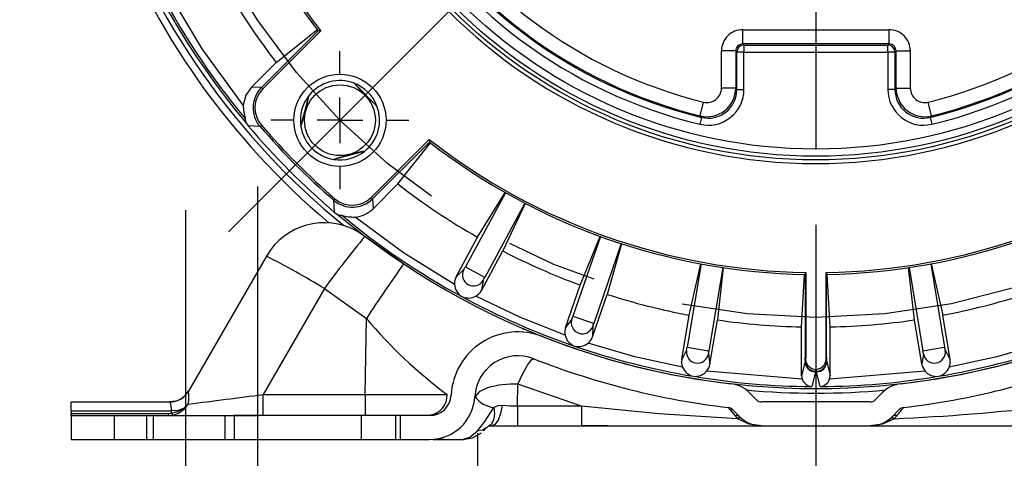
# Model space of a CAD drawing. Header units: inches. Extents: x 0 to 44, y 0 to 34.
# Tile 9 of 18: x 31.7 to 36, y 9.9 to 11.9. Entities that reach past the tile are written whole.
import ezdxf

# ---------------------------------------------------------------- set-up
doc = ezdxf.new("R2010")
doc.units = ezdxf.units.IN
doc.header["$LTSCALE"] = 4
doc.header["$MEASUREMENT"] = 0
doc.linetypes.add('CENTERX2', pattern=[0.8, 0.5, -0.1, 0.1, -0.1])
doc.linetypes.add('HIDDEN', pattern=[0.075, 0.05, -0.025])
doc.layers.add('CENTER', color=40, linetype='CENTERX2')
doc.layers.add('HIDDEN', color=102, linetype='HIDDEN')
doc.layers.add('DIMENSIONS', color=140, linetype='Continuous', lineweight=25)
doc.styles.add('SLDTEXTSTYLE0', font='TXT', dxfattribs={"width": 0.7})
doc.dimstyles.new('SLDDIMSTYLE1', dxfattribs={"dimtxt": 0.339844, "dimasz": 0.52, "dimexe": 0, "dimexo": 0.0625, "dimgap": 0.084961, "dimtad": 0, "dimtih": 1, "dimtoh": 1, "dimrnd": 1e-09, "dimzin": 12, "dimdsep": 46, "dimtxsty": 'SLDTEXTSTYLE0', "dimsah": 1, "dimcen": 0.09, "dimadec": 0, "dimazin": 3, "dimtfac": 1, "dimtofl": 0, "dimtmove": 0, "dimatfit": 3, "dimfxl": 0, "dimfrac": 2, "dimtolj": 1, "dimtzin": 12, "dimarcsym": 0})
doc.dimstyles.new('SLDDIMSTYLE2', dxfattribs={"dimtxt": 0.339844, "dimasz": 0.52, "dimexe": 0, "dimexo": 0.0625, "dimgap": 0.084961, "dimtad": 0, "dimtih": 1, "dimtoh": 1, "dimdec": 4, "dimlfac": 4, "dimzin": 12, "dimdsep": 46, "dimtxsty": 'SLDTEXTSTYLE0', "dimsah": 1, "dimcen": 0.09, "dimadec": 0, "dimazin": 3, "dimtfac": 1, "dimtdec": 0, "dimtofl": 0, "dimtmove": 0, "dimatfit": 3, "dimfxl": 0, "dimfrac": 2, "dimtolj": 1, "dimtzin": 12, "dimarcsym": 0})
doc.dimstyles.new('SLDDIMSTYLE3', dxfattribs={"dimtxt": 0.339844, "dimasz": 0.52, "dimexe": 0, "dimexo": 0.0625, "dimgap": 0.084961, "dimtad": 0, "dimtih": 1, "dimtoh": 1, "dimrnd": 1e-09, "dimzin": 4, "dimdsep": 46, "dimtxsty": 'SLDTEXTSTYLE0', "dimsah": 1, "dimcen": 0.09, "dimadec": 0, "dimazin": 1, "dimtfac": 1, "dimtofl": 0, "dimtmove": 0, "dimatfit": 3, "dimfxl": 0, "dimfrac": 2, "dimtolj": 1, "dimtzin": 12, "dimarcsym": 0})
doc.dimstyles.new('SLDDIMSTYLE4', dxfattribs={"dimtxt": 0.339844, "dimasz": 0.52, "dimexe": 0, "dimexo": 0.0625, "dimgap": 0.084961, "dimtad": 0, "dimtih": 1, "dimtoh": 1, "dimrnd": 1e-09, "dimzin": 4, "dimdsep": 46, "dimtxsty": 'SLDTEXTSTYLE0', "dimsah": 1, "dimcen": 0.09, "dimadec": 0, "dimazin": 1, "dimtfac": 1, "dimtmove": 0, "dimatfit": 0, "dimfxl": 0, "dimfrac": 2, "dimtolj": 1, "dimtzin": 12, "dimarcsym": 0})
doc.dimstyles.new('SLDDIMSTYLE6', dxfattribs={"dimtxt": 0.339844, "dimasz": 0.52, "dimexe": 0, "dimexo": 0.0625, "dimgap": 0.084961, "dimtad": 0, "dimtih": 1, "dimtoh": 1, "dimrnd": 1e-09, "dimzin": 4, "dimdsep": 46, "dimtxsty": 'SLDTEXTSTYLE0', "dimsah": 1, "dimcen": 0, "dimadec": 0, "dimazin": 1, "dimtfac": 1, "dimtofl": 0, "dimtmove": 0, "dimatfit": 3, "dimfxl": 0, "dimfrac": 2, "dimtolj": 1, "dimtzin": 12, "dimarcsym": 0})
doc.dimstyles.new('SLDDIMSTYLE7', dxfattribs={"dimtxt": 0.339844, "dimasz": 0.52, "dimexe": 0, "dimexo": 0.0625, "dimgap": 0.084961, "dimtad": 0, "dimtih": 1, "dimtoh": 1, "dimrnd": 1e-09, "dimzin": 12, "dimdsep": 46, "dimtxsty": 'SLDTEXTSTYLE0', "dimsah": 1, "dimcen": 0.09, "dimadec": 0, "dimazin": 3, "dimtfac": 1, "dimtmove": 0, "dimatfit": 0, "dimfxl": 0, "dimfrac": 2, "dimtolj": 1, "dimtzin": 12, "dimarcsym": 0})

# ---------------------------------------------------------------- blocks, each defined once
blk = doc.blocks.new('_D_1')
at = {"layer": 'DIMENSIONS'}
for p, q in [((33.7363, 10.0579), (33.7363, 8.4248)), ((31.9638, 9.8303), (31.9638, 8.4248)), ((30.254, 8.9248), (30.1398, 8.9248)), ((30.1398, 8.9248), (30.1398, 8.3847)), ((31.2638, 8.9248), (31.3779, 8.9248)), ((31.3779, 8.9248), (31.3779, 8.3847)), ((31.9638, 8.9248), (31.7242, 8.9248)), ((33.7363, 8.9248), (31.9638, 8.9248)), ((30.1398, 8.3847), (30.254, 8.3847)), ((31.3779, 8.3847), (31.2638, 8.3847))]:
    blk.add_line(p, q, dxfattribs=at)
for points in [[(31.9638, 8.9248), (32.4838, 8.8448), (32.4838, 9.0048)], [(33.7363, 8.9248), (33.2163, 9.0048), (33.2163, 8.8448)]]:
    blk.add_solid(points, dxfattribs=at)
at = {"layer": 'DIMENSIONS', "char_height": 0.33333, "attachment_point": 1, "style": 'SLDTEXTSTYLE0'}
for s, insert in [('1.77', (30.254, 9.4306)), ('45.0', (30.254, 8.8144))]:
    blk.add_mtext(s, dxfattribs=dict(at, insert=insert))
blk = doc.blocks.new('_D_2')
at = {"layer": 'DIMENSIONS'}
blk.add_line((35.2138, 16.0343), (35.2138, 17.673), dxfattribs=at)
for start, end in [(90, 105.8388), (119.5008, 135)]:
    blk.add_arc((35.2138, 13.5003), 3.6727, start, end, dxfattribs=at)
for points in [[(35.2138, 17.173), (34.6894, 17.2162), (34.7007, 17.0566)], [(32.6168, 16.0973), (33.0618, 16.3778), (32.9569, 16.4986)]]:
    blk.add_solid(points, dxfattribs=at)
at = {"layer": 'DIMENSIONS', "insert": (33.4052, 17.053), "char_height": 0.33333, "attachment_point": 1, "style": 'SLDTEXTSTYLE0'}
blk.add_mtext('45°', dxfattribs=at)
blk = doc.blocks.new('_D_4')
at = {"layer": 'DIMENSIONS'}
for p, q in [((28.2483, 13.5003), (28.2483, 14.5003)), ((32.6798, 13.5003), (27.7483, 13.5003)), ((27.7434, 12.7028), (27.6292, 12.7028)), ((27.6292, 12.7028), (27.6292, 12.1627)), ((28.7532, 12.7028), (28.8674, 12.7028)), ((28.8674, 12.7028), (28.8674, 12.1627)), ((27.6292, 12.1627), (27.7434, 12.1627)), ((28.8674, 12.1627), (28.7532, 12.1627)), ((29.3873, 11.9053), (27.7483, 11.9053)), ((28.2483, 11.9053), (28.2483, 10.9053))]:
    blk.add_line(p, q, dxfattribs=at)
for points in [[(28.2483, 13.5003), (28.3283, 14.0203), (28.1683, 14.0203)], [(28.2483, 11.9053), (28.1683, 11.3853), (28.3283, 11.3853)]]:
    blk.add_solid(points, dxfattribs=at)
at = {"layer": 'DIMENSIONS', "char_height": 0.33333, "attachment_point": 1, "style": 'SLDTEXTSTYLE0'}
for s, insert in [('1.60', (27.7434, 13.2086)), ('40.5', (27.7434, 12.5923))]:
    blk.add_mtext(s, dxfattribs=dict(at, insert=insert))
blk = doc.blocks.new('_D_6')
at = {"layer": 'DIMENSIONS'}
for p, q in [((27.3091, 18.0078), (27.195, 18.0078)), ((27.195, 18.0078), (27.195, 17.4677)), ((28.6017, 18.0078), (28.7158, 18.0078)), ((28.7158, 18.0078), (28.7158, 17.4677)), ((29.83, 18.0078), (28.83, 18.0078)), ((32.7228, 15.5858), (29.83, 18.0078)), ((27.195, 17.4677), (27.3091, 17.4677)), ((28.7158, 17.4677), (28.6017, 17.4677))]:
    blk.add_line(p, q, dxfattribs=at)
blk.add_solid([(32.7228, 15.5858), (32.3754, 15.981), (32.2727, 15.8583)], dxfattribs=at)
at = {"layer": 'DIMENSIONS', "char_height": 0.33333, "attachment_point": 1, "style": 'SLDTEXTSTYLE0'}
for s, insert in [('%%c', (27.1939, 18.5136)), ('6.50', (27.707, 18.5136)), ('165.0', (27.3091, 17.8974))]:
    blk.add_mtext(s, dxfattribs=dict(at, insert=insert))
blk = doc.blocks.new('_D_10')
at = {"layer": 'DIMENSIONS'}
for p, q in [((35.2138, 10.9663), (35.2138, 8.4248)), ((35.2138, 8.9248), (34.2138, 8.9248)), ((36.0838, 8.9248), (35.9697, 8.9248)), ((35.9697, 8.9248), (35.9697, 8.3847)), ((37.0937, 8.9248), (37.2078, 8.9248)), ((37.2078, 8.9248), (37.2078, 8.3847)), ((37.9638, 8.9248), (38.9638, 8.9248)), ((37.9638, 8.8303), (37.9638, 8.4248)), ((35.9697, 8.3847), (36.0838, 8.3847)), ((37.2078, 8.3847), (37.0937, 8.3847))]:
    blk.add_line(p, q, dxfattribs=at)
for points in [[(35.2138, 8.9248), (34.6938, 9.0048), (34.6938, 8.8448)], [(37.9638, 8.9248), (38.4838, 8.8448), (38.4838, 9.0048)]]:
    blk.add_solid(points, dxfattribs=at)
at = {"layer": 'DIMENSIONS', "char_height": 0.33333, "attachment_point": 1, "style": 'SLDTEXTSTYLE0'}
for s, insert in [('2.75', (36.0838, 9.4306)), ('69.9', (36.0838, 8.8144))]:
    blk.add_mtext(s, dxfattribs=dict(at, insert=insert))
blk = doc.blocks.new('_D_13')
at = {"layer": 'DIMENSIONS'}
for p, q in [((35.4138, 16.8003), (42.2723, 16.8003)), ((41.7723, 16.8003), (41.7723, 14.0315)), ((41.126, 13.4153), (41.0119, 13.4153)), ((41.0119, 13.4153), (41.0119, 12.8752)), ((42.4186, 13.4153), (42.5327, 13.4153)), ((42.5327, 13.4153), (42.5327, 12.8752)), ((41.0119, 12.8752), (41.126, 12.8752)), ((42.5327, 12.8752), (42.4186, 12.8752)), ((41.7723, 10.0303), (41.7723, 12.7991)), ((38.6638, 10.0303), (42.2723, 10.0303))]:
    blk.add_line(p, q, dxfattribs=at)
for points in [[(41.7723, 16.8003), (41.6923, 16.2803), (41.8523, 16.2803)], [(41.7723, 10.0303), (41.8523, 10.5503), (41.6923, 10.5503)]]:
    blk.add_solid(points, dxfattribs=at)
at = {"layer": 'DIMENSIONS', "char_height": 0.33333, "attachment_point": 1, "style": 'SLDTEXTSTYLE0'}
for s, insert in [('6.77', (41.2674, 13.9211)), ('172.0', (41.126, 13.3048))]:
    blk.add_mtext(s, dxfattribs=dict(at, insert=insert))
blk = doc.blocks.new('_D_15')
at = {"layer": 'DIMENSIONS'}
for p, q in [((31.9638, 9.8303), (31.9638, 6.0249)), ((38.4638, 9.8303), (38.4638, 9.0448)), ((38.4638, 8.8048), (38.4638, 6.0249)), ((31.9638, 6.5249), (34.1071, 6.5249)), ((34.5675, 6.5249), (34.4533, 6.5249)), ((34.4533, 6.5249), (34.4533, 5.9848)), ((35.86, 6.5249), (35.9742, 6.5249)), ((35.9742, 6.5249), (35.9742, 5.9848)), ((38.4638, 6.5249), (36.3204, 6.5249)), ((34.4533, 5.9848), (34.5675, 5.9848)), ((35.9742, 5.9848), (35.86, 5.9848))]:
    blk.add_line(p, q, dxfattribs=at)
for points in [[(31.9638, 6.5249), (32.4838, 6.4449), (32.4838, 6.6049)], [(38.4638, 6.5249), (37.9438, 6.6049), (37.9438, 6.4449)]]:
    blk.add_solid(points, dxfattribs=at)
at = {"layer": 'DIMENSIONS', "char_height": 0.33333, "attachment_point": 1, "style": 'SLDTEXTSTYLE0'}
for s, insert in [('6.50', (34.7088, 7.0307)), ('165.1', (34.5675, 6.4145))]:
    blk.add_mtext(s, dxfattribs=dict(at, insert=insert))
blk = doc.blocks.new('SW_CENTERMARKSYMBOL_0')
at = {"layer": 'CENTER', "color": 0}
for p, q in [((0, 0.2), (0, 0.3011)), ((0, 0), (0, 0.1)), ((-0.2, 0), (-0.3011, 0)), ((0, 0), (-0.1, 0)), ((0, 0), (0, -0.1)), ((0, 0), (0.1, 0)), ((0.2, 0), (0.3011, 0)), ((0, -0.2), (0, -0.3011))]:
    blk.add_line(p, q, dxfattribs=at)
blk = doc.blocks.new('SW_CENTERMARKSYMBOL_4')
at = {"layer": 'CENTER', "color": 0}
blk.add_line((0, -0.2), (0, -2.334), dxfattribs=at)

msp = doc.modelspace()

# ---------------------------------------------------------------- linework, layer by layer
for p, q in [((32.858615, 11.675477), (33.037965, 11.81848)), ((34.894649, 11.756364), (34.894649, 11.818327)), ((34.894649, 11.818327), (35.532851, 11.818327)), ((35.532851, 11.756364), (35.532851, 11.818327)), ((33.041747, 11.81366), (32.793935, 11.565848)), ((33.052758, 11.812978), (32.799792, 11.560012)), ((33.041673, 11.813694), (33.041747, 11.81366)), ((34.894649, 11.756364), (34.899686, 11.751327)), ((35.532851, 11.756364), (34.894649, 11.756364)), ((34.899686, 11.751327), (34.899686, 11.720346)), ((34.899686, 11.751327), (35.527814, 11.751327)), ((35.527814, 11.751327), (35.532851, 11.756364)), ((35.527814, 11.720346), (35.527814, 11.751327)), ((34.863668, 11.725383), (34.801706, 11.725383)), ((34.801706, 11.563692), (34.801706, 11.725383)), ((34.868705, 11.720346), (34.863668, 11.725383)), ((34.863668, 11.725383), (34.863668, 11.563692)), ((34.868705, 11.557281), (34.868705, 11.720346)), ((34.899686, 11.720346), (34.868705, 11.720346)), ((34.899686, 11.557281), (34.899686, 11.720346)), ((34.899686, 11.720346), (35.527814, 11.720346)), ((35.527814, 11.720346), (35.527814, 11.557281)), ((35.558795, 11.720346), (35.527814, 11.720346)), ((35.563832, 11.725383), (35.558795, 11.720346)), ((35.558795, 11.720346), (35.558795, 11.557281)), ((35.563832, 11.563692), (35.563832, 11.725383)), ((35.563832, 11.725383), (35.625794, 11.725383)), ((35.625794, 11.725383), (35.625794, 11.563692)), ((32.750623, 11.567485), (32.858615, 11.675477)), ((32.793935, 11.565848), (32.750623, 11.567485)), ((33.198522, 11.584704), (33.298172, 11.485054)), ((34.863668, 11.563692), (34.801706, 11.563692)), ((34.863668, 11.563692), (34.868705, 11.557281)), ((35.558795, 11.557281), (35.563832, 11.563692)), ((35.563832, 11.563692), (35.625794, 11.563692)), ((32.965771, 11.395988), (33.002245, 11.532111)), ((34.868705, 11.557281), (34.899686, 11.557281)), ((35.558795, 11.557281), (35.527814, 11.557281)), ((34.708985, 11.442364), (34.723746, 11.502543)), ((35.718515, 11.442364), (35.703754, 11.502543)), ((34.714412, 11.435858), (34.707129, 11.405745)), ((34.714412, 11.435858), (34.708985, 11.442364)), ((35.713088, 11.435858), (35.718515, 11.442364)), ((35.713088, 11.435858), (35.720372, 11.405746)), ((32.725755, 11.413095), (32.736338, 11.398635)), ((32.787909, 11.395648), (32.736338, 11.398635)), ((33.27348, 11.086324), (33.526446, 11.33929)), ((33.279316, 11.080467), (33.527128, 11.328279)), ((33.388945, 11.145147), (33.531948, 11.324497)), ((33.527161, 11.328205), (33.527128, 11.328279)), ((33.245579, 11.288777), (33.109456, 11.252303)), ((33.280953, 11.037155), (33.388945, 11.145147)), ((33.859536, 11.106832), (33.683888, 10.783328)), ((33.73751, 10.91237), (33.858141, 11.107622)), ((33.109115, 11.074441), (33.112103, 11.02287)), ((33.279316, 11.080467), (33.280953, 11.037155)), ((33.943992, 11.060976), (33.768344, 10.737473)), ((33.945413, 11.060237), (33.847362, 10.852725)), ((33.112103, 11.02287), (33.126562, 11.012287)), ((33.245683, 10.916445), (33.210878, 10.93923)), ((33.414012, 10.796499), (33.245683, 10.916445)), ((34.273141, 10.916147), (34.153296, 10.56809)), ((34.184885, 10.704212), (34.271636, 10.916696)), ((33.64427, 10.740644), (33.73751, 10.91237)), ((34.364008, 10.884859), (34.244162, 10.536802)), ((34.365532, 10.884365), (34.303074, 10.663516)), ((32.815871, 10.830154), (32.475886, 10.241282)), ((33.754122, 10.680999), (33.847362, 10.852725)), ((34.712546, 10.796342), (34.65179, 10.433277)), ((34.66048, 10.572746), (34.710971, 10.796634)), ((35.714954, 10.796342), (35.77571, 10.433277)), ((35.716529, 10.796634), (35.767021, 10.572746)), ((33.677161, 10.771415), (33.64427, 10.740644)), ((33.683888, 10.783328), (33.766777, 10.738323)), ((34.807331, 10.78048), (34.746574, 10.417416)), ((34.808915, 10.780244), (34.783765, 10.552115)), ((35.15125, 10.52158), (35.164097, 10.750731)), ((35.167099, 10.750678), (35.16741, 10.753279)), ((35.169636, 10.758944), (35.16741, 10.753279)), ((35.16741, 10.753279), (35.16741, 10.389848)), ((35.169636, 10.758944), (35.169636, 10.389853)), ((35.257864, 10.389853), (35.257864, 10.758944)), ((35.257864, 10.758944), (35.26009, 10.753279)), ((35.26009, 10.389848), (35.26009, 10.753279)), ((35.260401, 10.750678), (35.26009, 10.753279)), ((35.27625, 10.52158), (35.263403, 10.750731)), ((35.643735, 10.552115), (35.618585, 10.780244)), ((35.62017, 10.78048), (35.680926, 10.417416)), ((33.762015, 10.725341), (33.754122, 10.680999)), ((33.766777, 10.738323), (33.768344, 10.737473)), ((34.121266, 10.519451), (34.184885, 10.704212)), ((33.06875, 10.689251), (32.801671, 10.226642)), ((33.06875, 10.689251), (33.252209, 10.558524)), ((34.239456, 10.478755), (34.303074, 10.663516)), ((34.628228, 10.38002), (34.66048, 10.572746)), ((35.799272, 10.38002), (35.767021, 10.572746)), ((33.246399, 10.226642), (33.252209, 10.558524)), ((34.148627, 10.555229), (34.121266, 10.519451)), ((34.153296, 10.56809), (34.242476, 10.537382)), ((34.242476, 10.537382), (34.244162, 10.536802)), ((34.751514, 10.359389), (34.783765, 10.552115)), ((35.675986, 10.359389), (35.643735, 10.552115)), ((34.239922, 10.523792), (34.239456, 10.478755)), ((35.15125, 10.308691), (35.15125, 10.52158)), ((35.27625, 10.308691), (35.27625, 10.52158)), ((34.649309, 10.419823), (34.628228, 10.38002)), ((34.65179, 10.433277), (34.744816, 10.41771)), ((34.74454, 10.403885), (34.751514, 10.359389)), ((34.744816, 10.41771), (34.746574, 10.417416)), ((35.68296, 10.403887), (35.675986, 10.359389)), ((35.680926, 10.417416), (35.773952, 10.432983)), ((35.773952, 10.432983), (35.77571, 10.433277)), ((35.778191, 10.419821), (35.799272, 10.38002)), ((35.166483, 10.369974), (35.15125, 10.308691)), ((35.167134, 10.37289), (35.166483, 10.369974)), ((35.169636, 10.389853), (35.16741, 10.389848)), ((35.257864, 10.389853), (35.26009, 10.389848)), ((35.260367, 10.37289), (35.261018, 10.369974)), ((35.261018, 10.369974), (35.27625, 10.308691)), ((33.770349, 10.328344), (33.788134, 10.347741)), ((35.154015, 10.29306), (34.736625, 10.328181)), ((35.211443, 10.324777), (35.195445, 10.261623)), ((35.212104, 10.328), (35.211443, 10.325389)), ((35.211443, 10.325389), (35.216057, 10.325389)), ((35.212252, 10.336155), (35.215249, 10.336155)), ((35.215397, 10.328), (35.216057, 10.325389)), ((35.232055, 10.261623), (35.216057, 10.324777)), ((35.690842, 10.328188), (35.273439, 10.293045)), ((33.911393, 10.17582), (33.913079, 10.272188)), ((34.190086, 10.17582), (33.913079, 10.272189)), ((35.15125, 10.308691), (35.154037, 10.293068)), ((35.273453, 10.29304), (35.27625, 10.308691)), ((32.475886, 10.241282), (32.475967, 10.241266)), ((34.95467, 10.203362), (34.923196, 10.234837)), ((35.504305, 10.234837), (35.47283, 10.203362)), ((31.96375, 10.194282), (32.394599, 10.194282)), ((31.96375, 10.154742), (31.96375, 10.194282)), ((32.418502, 10.197376), (32.394599, 10.194288)), ((32.454427, 10.165878), (32.474899, 10.185145)), ((32.456661, 10.162397), (32.474899, 10.185145)), ((32.801671, 10.226642), (33.246399, 10.226642)), ((33.604438, 10.226228), (33.605805, 10.225995)), ((33.619388, 10.223674), (33.621484, 10.223316)), ((33.726239, 10.217821), (33.725342, 10.217821)), ((35.45091, 10.194282), (34.976591, 10.194282)), ((31.96375, 10.154742), (32.401324, 10.154745)), ((31.96375, 10.154742), (31.96375, 10.143362)), ((31.96375, 10.143362), (32.388802, 10.143364)), ((31.96375, 10.134282), (31.96375, 10.143362)), ((32.388802, 10.143364), (32.40137, 10.144507)), ((32.40137, 10.144507), (32.401324, 10.154745)), ((32.406695, 10.135988), (32.431996, 10.144835)), ((32.431996, 10.144835), (32.456659, 10.162399)), ((32.456659, 10.162399), (32.454425, 10.165881)), ((34.190086, 10.17582), (33.911393, 10.17582)), ((34.190086, 10.17582), (34.190086, 10.090282)), ((34.833157, 10.167673), (34.835836, 10.164347)), ((34.843745, 10.162888), (34.850348, 10.160606)), ((34.881131, 10.129823), (34.849657, 10.161298)), ((35.577844, 10.161298), (35.546369, 10.129823)), ((31.96375, 10.134282), (31.96375, 10.030282)), ((31.96375, 10.134282), (32.675059, 10.134282)), ((32.388803, 10.134285), (32.398206, 10.135178)), ((32.398206, 10.135178), (32.406695, 10.135985)), ((32.675059, 10.134282), (32.675059, 10.030282)), ((33.378788, 10.134282), (32.675059, 10.134282)), ((33.378788, 10.134282), (33.378788, 10.030282)), ((33.527619, 10.134282), (33.378788, 10.134282)), ((33.559356, 10.140558), (33.52663, 10.134286)), ((34.86118, 10.133335), (34.872264, 10.121139)), ((35.56632, 10.133335), (35.555237, 10.121138)), ((33.764253, 10.069207), (33.763405, 10.068359)), ((33.786415, 10.087968), (33.79817, 10.090282)), ((33.79817, 10.090282), (33.911397, 10.090282)), ((33.911397, 10.090282), (34.190086, 10.090282)), ((34.190086, 10.091609), (34.305962, 10.091035)), ((34.190086, 10.090282), (34.976603, 10.090282)), ((34.976591, 10.090282), (35.45091, 10.090282)), ((35.450943, 10.090282), (36.237415, 10.090282)), ((31.96375, 10.030282), (32.675059, 10.030282)), ((32.675059, 10.030282), (33.378788, 10.030282)), ((33.378788, 10.030282), (33.527619, 10.030282)), ((33.54324, 10.030282), (33.671481, 10.030282)), ((33.671481, 10.030281), (33.678425, 10.03255))]:
    msp.add_line(p, q)
at = {"flags": 128}
for points in [[(32.714444, 11.489477), (32.53519, 11.735293), (32.380029, 11.996986)], [(33.052758, 11.812978), (33.04444, 11.813492), (33.041747, 11.81366)], [(32.750623, 11.567485), (32.726354, 11.533259), (32.714451, 11.489477)], [(32.799793, 11.560012), (32.795612, 11.564182), (32.793935, 11.565848)], [(32.722371, 11.430916), (32.722886, 11.423384), (32.725755, 11.413095)], [(32.794163, 11.401057), (32.789698, 11.397192), (32.787909, 11.395648)], [(33.526446, 11.33929), (33.52696, 11.330972), (33.527128, 11.328279)], [(33.114507, 11.08071), (33.110651, 11.076238), (33.109115, 11.074441)], [(33.27348, 11.086325), (33.27765, 11.082144), (33.279316, 11.080467)], [(33.126562, 11.012287), (33.136819, 11.009424), (33.144383, 11.008903)], [(33.63681, 10.706861), (33.413817, 10.845055), (33.202861, 11.001009)], [(34.119496, 10.484892), (33.921823, 10.564147), (33.729846, 10.656344)], [(33.935975, 10.510863), (33.937654, 10.512604), (33.930859, 10.515745)], [(34.632158, 10.345658), (34.424117, 10.391193), (34.219555, 10.450432)], [(36.207889, 10.450433), (36.003357, 10.391192), (35.795405, 10.345694)], [(33.913079, 10.272189), (33.93489, 10.31799), (33.955623, 10.355182), (33.972049, 10.377462), (33.977942, 10.382157), (33.979627, 10.38281), (33.982155, 10.382739)], [(35.212252, 10.336155), (35.212193, 10.331025), (35.212104, 10.328)], [(35.215249, 10.336155), (35.215307, 10.331025), (35.215397, 10.328)], [(32.44226, 10.207397), (32.461341, 10.222106), (32.475973, 10.241263)], [(33.780559, 10.255533), (33.743749, 10.238417), (33.726239, 10.217821)], [(32.801664, 10.137561), (32.801665, 10.141282), (32.801667, 10.161237), (32.801669, 10.191177), (32.801671, 10.226642)], [(33.246399, 10.226642), (33.246404, 10.191176), (33.246409, 10.161237), (33.246414, 10.141282), (33.246419, 10.134282)], [(32.388802, 10.143364), (32.388802, 10.139508), (32.388803, 10.136643), (32.388803, 10.134879), (32.388803, 10.134282)], [(32.454427, 10.165878), (32.429119, 10.15746), (32.401324, 10.154745)], [(32.40137, 10.144508), (32.429335, 10.151945), (32.454425, 10.165881)], [(32.40137, 10.144508), (32.404217, 10.138438), (32.406695, 10.135988)], [(33.736352, 10.067676), (33.769532, 10.108881), (33.808383, 10.169977)], [(33.808382, 10.169977), (33.810389, 10.14065), (33.807047, 10.115589), (33.798622, 10.097616), (33.786415, 10.087968)], [(33.844496, 10.178025), (33.837655, 10.143339), (33.826627, 10.114468), (33.812754, 10.096178), (33.79817, 10.090283)], [(33.844496, 10.178026), (33.82619, 10.17676), (33.808382, 10.169977)], [(33.911393, 10.17582), (33.877482, 10.176192), (33.844496, 10.178026)], [(33.911393, 10.17582), (33.911394, 10.141143), (33.911395, 10.113793), (33.911396, 10.096299), (33.911397, 10.090282)], [(34.872264, 10.12114), (34.528208, 10.142339), (34.190086, 10.17582)], [(34.831272, 10.170166), (34.832854, 10.168049), (34.833157, 10.167673)], [(34.835836, 10.164347), (34.838275, 10.161318), (34.86118, 10.133338)], [(34.976603, 10.090282), (34.922804, 10.097727), (34.872264, 10.12114)], [(35.555237, 10.121141), (35.50469, 10.097732), (35.450943, 10.090282)], [(33.671289, 10.030668), (33.715087, 10.03785), (33.754298, 10.060076)], [(33.678425, 10.03255), (33.702929, 10.040559), (33.736352, 10.067676)], [(33.776249, 10.081203), (33.759199, 10.070762), (33.736346, 10.067687)]]:
    msp.add_lwpolyline(points, dxfattribs=at)
for centre, radius in [((35.21375, 13.500282), 2.25), ((35.21375, 13.500282), 2.234), ((35.21375, 13.500282), 2.203), ((33.136624, 11.423156), 0.201102), ((33.136624, 11.423156), 0.1545)]:
    msp.add_circle(centre, radius)
for centre, radius, start, end in [((35.21375, 13.500282), 3.247533, 141.387793, 219.993404), ((35.21375, 13.500282), 2.154936, 163.59741, 256.402591), ((35.21375, 13.500282), 2.123955, 163.59741, 256.40259), ((35.21375, 13.500282), 2.123955, 283.59741, 16.40259), ((35.21375, 13.500282), 2.154936, 283.59741, 16.402591), ((35.21375, 13.500282), 2.118918, 163.781403, 256.218597), ((35.21375, 13.500282), 2.056956, 163.781407, 256.218588), ((35.21375, 13.500283), 2.056956, 283.781406, 16.218589), ((35.21375, 13.500282), 2.118918, 283.781403, 16.218597), ((35.21375, 13.500282), 2.266, 180, 0), ((35.21375, 13.500282), 2.75, 181.881599, 217.828863), ((35.21375, 13.500282), 2.741694, 181.881622, 217.982749), ((35.21375, 13.500282), 3.267861, 198.990465, 230.920867), ((35.21375, 13.500282), 3.3, 200.550422, 229.915595), ((35.21375, 13.500282), 2.979358, 208.20202, 217.769229), ((35.21375, 13.500282), 3.238711, 207, 219.713386), ((34.894631, 11.725402), 0.092925, 89.988545, 180.011455), ((35.53287, 11.725402), 0.092925, 359.988545, 90.011455), ((34.894546, 11.725486), 0.030878, 89.808989, 180.191011), ((34.899731, 11.720302), 0.031025, 90.081692, 179.918308), ((35.52777, 11.720302), 0.031025, 0.081692, 89.918308), ((35.532954, 11.725486), 0.030878, 359.808989, 90.191011), ((32.882349, 11.477511), 0.124978, 135.025035, 220.919469), ((32.882228, 11.477515), 0.11662, 134.978805, 220.964216), ((33.136624, 11.423156), 0.173, 69.035285, 140.964715), ((33.136624, 11.423156), 0.173, 20.964715, 69.035285), ((34.287476, 12.574008), 1.471238, 222.254854, 227.745146), ((34.738667, 11.56379), 0.125001, 256.263607, 359.954987), ((34.738763, 11.563668), 0.062943, 256.196547, 0.022024), ((35.688833, 11.56379), 0.125001, 180.04501, 283.736392), ((35.688736, 11.563667), 0.062942, 179.977738, 283.803898), ((33.136624, 11.423156), 0.173, 140.964715, 189.035285), ((31.563567, 11.844655), 1.472235, 342.256715, 347.743285), ((34.743837, 11.557211), 0.15585, 256.37689, 0.025663), ((34.743881, 11.557154), 0.124822, 256.344365, 0.057976), ((35.683663, 11.55721), 0.155849, 179.974176, 283.623346), ((35.683619, 11.557154), 0.124822, 179.942025, 283.655636), ((33.038777, 11.503521), 0.32463, 182.479539, 192.923875), ((33.136624, 11.423156), 0.173, 309.035285, 20.964715), ((35.21375, 13.500282), 3.248768, 220.308728, 229.691272), ((35.21375, 13.500282), 3.211572, 220.944568, 229.055432), ((35.21375, 13.500282), 3.203303, 220.944783, 229.054787), ((33.136624, 11.423156), 0.173, 189.035285, 260.964715), ((35.21375, 13.500282), 2.741694, 232.017251, 269.078068), ((35.21375, 13.500282), 2.75, 232.171137, 269.027992), ((35.21375, 13.500282), 2.741694, 270.921932, 307.982749), ((35.21375, 13.500282), 2.75, 270.972008, 307.828863), ((33.136624, 11.423156), 0.173, 260.964715, 309.035285), ((33.557865, 9.851064), 1.471238, 102.254854, 107.745146), ((35.21375, 13.500282), 2.979358, 232.230771, 240.29798), ((33.190979, 11.168882), 0.124978, 229.080532, 314.974964), ((33.190983, 11.168759), 0.11662, 229.023665, 315.021528), ((35.21375, 13.500282), 3.247533, 230.006596, 309.993404), ((33.196396, 11.172952), 0.172097, 252.408695, 272.153783), ((35.21375, 13.500282), 3.238711, 230.286614, 241.5), ((33.192602, 11.125489), 0.124935, 274.710938, 315.005083), ((33.06875, 10.684154), 0.292, 60.873537, 150.000001), ((37.009425, 7.802867), 4.884682, 140.400547, 143.778745), ((30.618221, 6.588672), 4.777011, 59.137218, 62.609858), ((35.21375, 13.500282), 2.979358, 242.70202, 249.79798), ((39.661689, 6.374632), 7.654174, 144.7105787, 146.8648579), ((33.719634, 10.748462), 0.048278, 151.612936, 331.385036), ((33.526399, 10.864393), 0.177128, 328.336887, 332.763551), ((33.703208, 10.710718), 0.066523, 183.324535, 238.419555), ((33.961086, 10.629202), 0.221071, 150.675472, 154.222365), ((33.69587, 10.760803), 0.075294, 337.675201, 342.469926), ((35.21375, 13.500282), 2.979358, 252.20202, 259.29798), ((35.21375, 13.500282), 2.979358, 280.70202, 287.79798), ((33.696934, 10.713882), 0.066303, 244.481449, 299.769163), ((35.21375, 13.500282), 3.238711, 241.5, 251), ((34.854607, 11.904224), 2.092508, 220.023679, 233.312551), ((34.194306, 10.539602), 0.048278, 161.112936, 340.885036), ((33.984587, 10.62205), 0.177128, 337.836887, 342.263551), ((34.452131, 10.461828), 0.221071, 160.175472, 163.722365), ((34.168831, 10.547851), 0.075294, 347.175201, 351.969926), ((35.21375, 13.500282), 2.979358, 261.70202, 268.79798), ((35.21375, 13.500282), 2.979358, 271.20202, 278.29798), ((33.913079, 10.207889), 0.292, 68.443342, 176.97147), ((34.184422, 10.499738), 0.066623, 192.879995, 247.874309), ((35.21375, 13.500282), 3.248, 248.443342, 263.448052), ((34.177625, 10.501749), 0.066302, 253.981247, 309.251459), ((35.21375, 13.500282), 3.248, 276.551948, 291.556658), ((35.21375, 13.500282), 3.238711, 251, 260.5), ((34.69694, 10.411949), 0.048278, 170.612936, 350.385036), ((34.476489, 10.458653), 0.177128, 347.336887, 351.763551), ((34.964066, 10.377795), 0.221071, 169.675472, 173.222365), ((34.670453, 10.41588), 0.075294, 356.675201, 1.469926), ((35.506914, 10.384336), 0.177128, 6.336887, 10.763551), ((35.73056, 10.411949), 0.048278, 189.612936, 9.385036), ((35.21375, 13.500282), 3.238711, 279.5, 289), ((35.704236, 10.407043), 0.075294, 15.675201, 20.469926), ((35.994251, 10.466623), 0.221071, 188.675472, 192.222365), ((33.913079, 10.207889), 0.188, 68.443342, 176.971457), ((35.21375, 13.500282), 3.352, 248.443342, 263.448052), ((35.211488, 10.370396), 0.045007, 180.537884, 269.94257), ((34.882106, 10.386011), 0.28533, 357.364327, 0.770629), ((35.212139, 10.373005), 0.045005, 180.14582, 269.9552), ((35.215221, 10.382273), 0.04621, 170.558695, 266.316304), ((35.211404, 10.382968), 0.046967, 274.694834, 8.429946), ((35.215361, 10.373005), 0.045005, 270.044802, 359.854183), ((35.216012, 10.370396), 0.045007, 270.057477, 359.462132), ((35.545394, 10.386011), 0.28533, 179.229371, 182.635674), ((35.21375, 13.500282), 3.352, 276.551948, 291.556658), ((34.693731, 10.370953), 0.066568, 202.333476, 257.399203), ((34.68656, 10.372317), 0.066735, 263.67534, 318.601951), ((35.21375, 13.500282), 3.172283, 269.970261, 270.029739), ((35.74094, 10.372317), 0.066735, 221.375402, 276.324508), ((35.733649, 10.371096), 0.066735, 282.675116, 337.641376), ((33.899298, 9.846293), 0.426118, 88.146608, 106.179866), ((35.21375, 13.500282), 3.238711, 260.5, 269.676166), ((34.827736, 10.139377), 0.135, 45, 83.448052), ((35.199004, 10.309296), 0.047806, 199.843314, 265.730975), ((35.21375, 13.500282), 3.238711, 270.323834, 279.5), ((35.228432, 10.309381), 0.047895, 274.338731, 340.051695), ((35.599764, 10.139377), 0.135, 96.551948, 134.999996), ((32.398687, 10.283503), 0.08799, 275.031574, 331.325342), ((32.287293, 10.216784), 0.190255, 350.42716, 7.393473), ((35.21375, 13.500282), 3.267861, 264.66266, 275.33734), ((32.398757, 10.272364), 0.078187, 266.951413, 303.806756), ((32.319212, 10.161118), 0.08236, 355.561768, 23.745628), ((24.866859, 71.400921), 61.686738, 277.0845271, 277.3904767), ((33.468589, 47.6134), 37.387418, 269.6594942, 270.2081896), ((33.527619, 10.228282), 0.094, 270, 356.971476), ((33.527619, 10.228282), 0.198, 270, 356.971485), ((33.517423, 10.223455), 0.087059, 278.445517, 1.825512), ((33.820667, 10.285506), 0.11618, 215.632595, 263.930294), ((34.976591, 10.225282), 0.031, 225, 269.999998), ((35.45091, 10.225282), 0.031, 270, 315.000037), ((34.827736, 10.139377), 0.031, 45, 83.448083), ((35.165221, 19.269782), 9.156951, 272.4410979, 276.724228), ((34.837134, 10.756056), 0.958901, 319.503003, 322.338068), ((35.599764, 10.139377), 0.031, 96.551948, 134.999949), ((32.504528, 40.110461), 29.976162, 269.9627438, 270.5735603), ((34.868197, 10.114786), 0.019834, 49.297781, 110.716789), ((34.881516, 10.106979), 0.016916, 58.243172, 123.156431), ((34.976591, 10.225282), 0.135, 225, 270), ((35.45091, 10.225282), 0.135, 270, 315), ((35.545983, 10.106975), 0.016921, 56.847079, 121.748595), ((35.559303, 10.114786), 0.019834, 69.281414, 130.701217), ((33.841453, 10.007252), 0.098983, 135.258911, 140.890036), ((33.798169, 10.059282), 0.031, 112.282082, 135), ((33.647303, 11.149958), 1.119815, 265.749476, 271.567307)]:
    msp.add_arc(centre, radius, start, end)
for centre, major_axis, start_param, end_param in [((33.699196, 10.710821), (-0.029863, -0.055002), 4.71238898, 5.27257416), ((33.699196, 10.710821), (-0.029863, -0.055002), 1.01051204, 1.57079633), ((34.180361, 10.499103), (-0.020376, -0.059176), 4.71238898, 5.27276521), ((34.180361, 10.499103), (-0.020376, -0.059176), 1.01017708, 1.57079633), ((34.689871, 10.369704), (-0.01033, -0.061728), 4.71238898, 5.27236068), ((34.689871, 10.369704), (-0.01033, -0.061728), 1.01101153, 1.57079633), ((35.737629, 10.369704), (0.01033, -0.061728), 4.71238898, 5.27174601), ((35.737629, 10.369704), (0.01033, -0.061728), 1.01174702, 1.57079633)]:
    msp.add_ellipse(centre, major_axis=major_axis, ratio=0.99862786, start_param=start_param, end_param=end_param)
at = {"layer": 'CENTER'}
for p, q in [((32.650488, 10.93702), (37.777012, 16.063544)), ((32.46375, 9.030282), (32.46375, 11.134282)), ((32.77625, 11.134282), (32.77625, 9.030282))]:
    msp.add_line(p, q, dxfattribs=at)
msp.add_circle((35.21375, 13.500282), 2.9375, dxfattribs=at)
at = {"layer": 'HIDDEN'}
for p, q in [((32.15125, 10.134282), (32.15125, 10.030282)), ((32.29175, 10.134282), (32.29175, 10.030282)), ((32.32325, 10.030282), (32.32325, 10.134282)), ((32.46375, 10.030282), (32.46375, 10.134282)), ((32.63575, 10.030282), (32.63575, 10.134282)), ((33.22925, 10.134282), (33.22925, 10.030282)), ((33.40125, 10.030282), (33.40125, 10.134282))]:
    msp.add_line(p, q, dxfattribs=at)

# ---------------------------------------------------------------- block references
at = {"layer": 'CENTER'}
for name, p in [('SW_CENTERMARKSYMBOL_4', (35.21375, 13.500282)), ('SW_CENTERMARKSYMBOL_0', (33.136624, 11.423156))]:
    msp.add_blockref(name, p, dxfattribs=at)

# ---------------------------------------------------------------- dimensions: what is measured, and where the dimension line sits
at = {"layer": 'DIMENSIONS'}
dim = msp.add_diameter_dim_2p(p1=(37.704734, 11.414738), p2=(32.722767, 15.585827), dimstyle='SLDDIMSTYLE6', dxfattribs=at)
dim.commit()
dim.dimension.update_dxf_attribs({"geometry": '_D_6', "text_midpoint": (27.955413, 18.007801), "dimtype": 163})
dim = msp.add_angular_dim_2l(base=(34.707728, 17.137948), line1=((35.21375, 15.834282), (35.21375, 11.166282)), line2=((32.167627, 16.546405), (38.259873, 10.454159)), dimstyle='SLDDIMSTYLE2', dxfattribs=at)
dim.commit()
dim.dimension.update_dxf_attribs({"geometry": '_D_2', "text_midpoint": (33.808271, 16.893408), "dimtype": 162})
for base, p1, p2, dimstyle, picture, middle in [((41.772318, 16.800282), (38.46375, 10.030282), (35.21375, 16.800282), 'SLDDIMSTYLE1', '_D_13', (41.772318, 13.415282)), ((28.2482926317, 13.5002823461), (29.5873271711, 11.9052823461), (32.8797501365, 13.5002823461), 'SLDDIMSTYLE4', '_D_4', (28.2482926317, 12.7027823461))]:
    dim = msp.add_linear_dim(base=base, p1=p1, p2=p2, angle=90, dimstyle=dimstyle, dxfattribs=at)
    dim.commit()
    dim.dimension.update_dxf_attribs({"geometry": picture, "text_midpoint": middle, "dimtype": 160})
for base, p1, p2, dimstyle, picture, middle in [((35.21375, 8.924799), (37.96375, 9.030282), (35.21375, 11.166282), 'SLDDIMSTYLE7', '_D_10', (36.58875, 8.924799)), ((31.96375, 8.924799), (33.736349, 10.067682), (31.96375, 10.030282), 'SLDDIMSTYLE1', '_D_1', (30.758889, 8.924799)), ((31.96375, 6.524897), (38.46375, 10.030282), (31.96375, 10.030282), 'SLDDIMSTYLE3', '_D_15', (35.21375, 6.524897))]:
    dim = msp.add_linear_dim(base=base, p1=p1, p2=p2, dimstyle=dimstyle, dxfattribs=at)
    dim.commit()
    dim.dimension.update_dxf_attribs({"geometry": picture, "text_midpoint": middle, "dimtype": 160})

doc.saveas('drawing.dxf')
